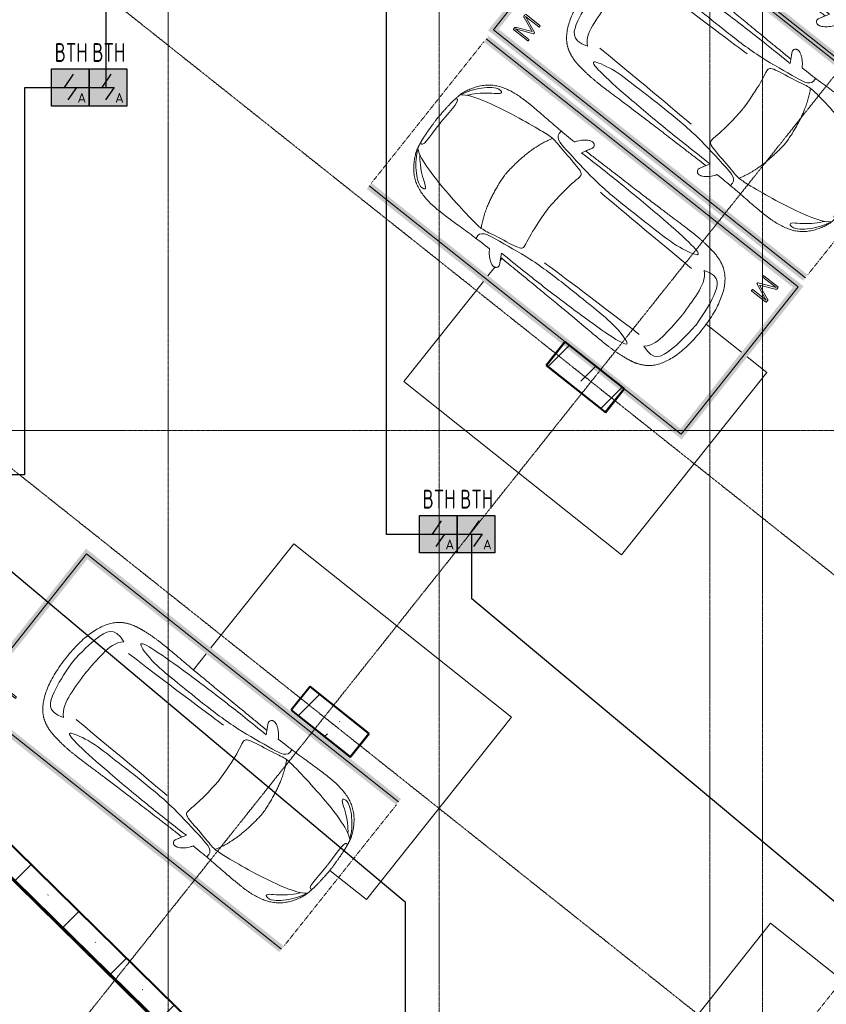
# Model space of a CAD drawing. Header units: millimetres. Extents: x -135639 to 224623, y -383017 to -59102.
# Tile 87 of 256: x 68618 to 79342, y -369349 to -356255. Entities that reach past the tile are written whole.
import ezdxf
from ezdxf.enums import TextEntityAlignment as Align

# ---------------------------------------------------------------- set-up
doc = ezdxf.new("R2010")
doc.units = ezdxf.units.MM
for name, pattern in [('ADSK_Линия сетки', [25, 20, -2.5, 0, -2.5]), ('CONTINOUS', [0]), ('Линия сетки', [25, 20, -2.5, 0, -2.5]), ('Невидимые', [5, 3, -2]), ('Штрих_3_3_', [6, 3, -3])]:
    doc.linetypes.add(name, pattern=pattern)
for name, color, linetype, lineweight in [('A-000-M_MASS', 7, 'Continuous', 18), ('A-200-M_WALL', 7, 'Continuous', 18), ('A-200-M_WALL_EXT', 7, 'Continuous', 18), ('A-200-M_WALL_INT', 7, 'Continuous', 18), ('A-200-M_WALL_PAT', 7, 'Continuous', 40), ('C-953-M_PARKING', 7, 'Continuous', 18), ('C-953-MH_PARKING', 7, 'Невидимые', 18), ('S-160-M_FOUND', 7, 'Continuous', 18), ('S-280-M_COLUMN', 7, 'Continuous', 18), ('Z-030-M_GRID', 7, 'Continuous', 9), ('ПС', 7, 'Continuous', 40), ('СС-011-ПОЖ-СИГНАЛИЗАЦИЯ', 1, 'Continuous', 30)]:
    doc.layers.add(name, color=color, linetype=linetype, lineweight=lineweight)
doc.styles.add('1111', font='isocpeur.ttf')

# ---------------------------------------------------------------- blocks, each defined once
blk = doc.blocks.new('A_PAR_Parking - M-V16-B2_-11_400_')
at = {"layer": 'C-953-M_PARKING', "true_color": 0xf7f9fb}
blk.add_hatch(color=7, dxfattribs=at).paths.add_polyline_path([(1300, 2648), (-1300, 2648), (-1300, -2650), (-1200, -2650), (-1200, 2600), (1200, 2600), (1200, -2650), (1300, -2650), (1300, 2640)])
at = {"layer": 'A-000-M_MASS', "color": 253, "true_color": 0xaaaaaa}
for p, q in [((-853, -717), (-993, -639)), ((-906, -687), (-993, -639)), ((853, -717), (993, -639)), ((993, -639), (906, -687))]:
    blk.add_line(p, q, dxfattribs=at)
for centre, start, end in [((-1010, -678), 66.0695, 136.5816), ((1010, -678), 43.4184, 113.9305)]:
    blk.add_arc(centre, 42.2, start, end, dxfattribs=at)
for points, knots in [([(0, 2004), (-45, 2004), (-132, 2001), (-252, 1991), (-362, 1974), (-495, 1942), (-607, 1900), (-686, 1853), (-726, 1824), (-753, 1802), (-774, 1782), (-789, 1766), (-799, 1753), (-809, 1740), (-819, 1727), (-828, 1714), (-836, 1701), (-844, 1688), (-851, 1674), (-858, 1661), (-864, 1647), (-870, 1634), (-876, 1620), (-881, 1606), (-885, 1592), (-890, 1578), (-894, 1565), (-897, 1551), (-901, 1537), (-904, 1524), (-907, 1510), (-909, 1497), (-912, 1483), (-914, 1470), (-916, 1457), (-918, 1444), (-919, 1432), (-921, 1419), (-923, 1403), (-925, 1383), (-928, 1361), (-930, 1339), (-932, 1318), (-934, 1290), (-936, 1257), (-938, 1218), (-939, 1179), (-940, 1139), (-940, 1097), (-940, 1053), (-939, 1007), (-938, 956), (-936, 902), (-934, 844), (-932, 780), (-930, 688), (-926, 559), (-923, 376), (-919, 163), (-915, -82), (-911, -315), (-908, -521), (-907, -631), (-906, -687)], [0, 0, 0, 0, 0.02381, 0.047619, 0.071429, 0.095238, 0.142857, 0.166667, 0.178571, 0.190476, 0.202381, 0.208333, 0.214286, 0.220238, 0.22619, 0.232143, 0.238095, 0.244048, 0.25, 0.255952, 0.261905, 0.267857, 0.27381, 0.279762, 0.285714, 0.291667, 0.297619, 0.303571, 0.309524, 0.315476, 0.321429, 0.327381, 0.333333, 0.339286, 0.345238, 0.35119, 0.357143, 0.363095, 0.369048, 0.380952, 0.392857, 0.404762, 0.416667, 0.428571, 0.452381, 0.47619, 0.5, 0.52381, 0.547619, 0.571429, 0.595238, 0.619048, 0.642857, 0.666667, 0.690476, 0.714286, 0.761905, 0.809524, 0.857143, 0.904762, 0.952381, 0.97619, 1, 1, 1, 1]), ([(906, -687), (907, -631), (908, -521), (911, -367), (913, -222), (916, -41), (919, 163), (923, 376), (926, 559), (930, 688), (932, 780), (935, 865), (938, 958), (939, 1039), (940, 1097), (940, 1139), (939, 1179), (938, 1218), (937, 1250), (935, 1277), (933, 1304), (930, 1332), (928, 1361), (925, 1383), (923, 1403), (921, 1419), (919, 1432), (918, 1444), (916, 1457), (914, 1470), (912, 1483), (909, 1497), (907, 1510), (904, 1524), (901, 1537), (897, 1551), (894, 1565), (890, 1578), (885, 1592), (881, 1606), (876, 1620), (870, 1634), (864, 1647), (858, 1661), (851, 1674), (844, 1688), (836, 1701), (828, 1714), (819, 1727), (809, 1740), (799, 1753), (789, 1766), (774, 1782), (753, 1802), (726, 1824), (686, 1853), (630, 1886), (551, 1921), (462, 1950), (362, 1974), (252, 1991), (132, 2001), (45, 2004), (0, 2004)], [0, 0, 0, 0, 0.02381, 0.047619, 0.071429, 0.095238, 0.142857, 0.190476, 0.238095, 0.285714, 0.309524, 0.333333, 0.380952, 0.428571, 0.452381, 0.47619, 0.5, 0.52381, 0.547619, 0.559524, 0.571429, 0.595238, 0.607143, 0.619048, 0.630952, 0.636905, 0.642857, 0.64881, 0.654762, 0.660714, 0.666667, 0.672619, 0.678571, 0.684524, 0.690476, 0.696429, 0.702381, 0.708333, 0.714286, 0.720238, 0.72619, 0.732143, 0.738095, 0.744048, 0.75, 0.755952, 0.761905, 0.767857, 0.77381, 0.779762, 0.785714, 0.791667, 0.797619, 0.809524, 0.821429, 0.833333, 0.857143, 0.880952, 0.904762, 0.928571, 0.952381, 0.97619, 1, 1, 1, 1]), ([(-643, 1535), (-732, 1765), (-468, 1855), (-203, 1891), (-2, 1902)], [0, 0, 0, 0, 0.867049, 1.684227, 1.684227, 1.684227, 1.684227]), ([(643, 1535), (732, 1765), (468, 1855), (203, 1891), (2, 1902)], [0, 0, 0, 0, 0.867049, 1.684227, 1.684227, 1.684227, 1.684227]), ([(-643, 1535), (-570, 1622), (-349, 1664), (-124, 1672), (-2, 1676)], [0, 0, 0, 0, 0.616728, 1.242165, 1.242165, 1.242165, 1.242165]), ([(643, 1535), (570, 1622), (349, 1664), (124, 1672), (2, 1676)], [0, 0, 0, 0, 0.616728, 1.242165, 1.242165, 1.242165, 1.242165]), ([(-908, -1106), (-792, -1130), (-753, -859), (-663, -332), (-655, 196), (-661, 684), (-663, 1068), (-764, 1443), (-817, 1157), (-842, 605), (-857, 17), (-857, -454), (-853, -717)], [0, 0, 0, 0, 1.013953, 2.476159, 4.172855, 5.704608, 7.082231, 8.244161, 9.589947, 11.154659, 12.917121, 14.362976, 14.362976, 14.362976, 14.362976]), ([(908, -1106), (792, -1130), (753, -859), (663, -332), (655, 196), (661, 684), (663, 1068), (764, 1443), (817, 1157), (842, 605), (857, 17), (857, -454), (853, -717)], [0, 0, 0, 0, 1.013953, 2.476159, 4.172855, 5.704608, 7.082231, 8.244161, 9.589947, 11.154659, 12.917121, 14.362976, 14.362976, 14.362976, 14.362976]), ([(-1041, -649), (-1045, -652), (-1050, -658), (-1054, -666), (-1056, -673), (-1058, -680), (-1059, -690), (-1057, -703), (-1053, -719), (-1043, -742), (-1026, -771), (-1000, -803), (-971, -832), (-944, -853), (-923, -867), (-913, -873), (-908, -876)], [0, 0, 0, 0, 0.066667, 0.1, 0.133333, 0.166667, 0.2, 0.266667, 0.333333, 0.4, 0.533333, 0.65, 0.766667, 0.883333, 0.941667, 1, 1, 1, 1]), ([(-459, -2446), (-508, -2398), (-601, -2147), (-696, -1684), (-744, -1354), (-774, -1106), (-734, -996), (-660, -552), (-618, -522), (-447, -565), (-234, -590), (-2, -602)], [0, 0, 0, 0, 0.884172, 2.058368, 3.212407, 3.977765, 4.871213, 5.547774, 6.288901, 6.772879, 7.454401, 7.454401, 7.454401, 7.454401]), ([(459, -2446), (508, -2398), (601, -2147), (696, -1684), (744, -1354), (774, -1106), (734, -996), (660, -552), (618, -522), (447, -565), (234, -590), (2, -602)], [0, 0, 0, 0, 0.884172, 2.058368, 3.212407, 3.977765, 4.871213, 5.547774, 6.288901, 6.772879, 7.454401, 7.454401, 7.454401, 7.454401]), ([(908, -876), (914, -873), (926, -866), (944, -853), (962, -839), (985, -818), (1011, -790), (1036, -756), (1052, -723), (1058, -702), (1058, -688), (1058, -682), (1057, -675), (1055, -669), (1053, -664), (1049, -657), (1044, -652), (1041, -649)], [0, 0, 0, 0, 0.066667, 0.133333, 0.2, 0.266667, 0.4, 0.533333, 0.65, 0.766667, 0.795833, 0.825, 0.854167, 0.883333, 0.9125, 0.941667, 1, 1, 1, 1]), ([(-908, -876), (-908, -970), (-911, -1145), (-919, -1337), (-925, -1476), (-928, -1559), (-929, -1622), (-930, -1660), (-930, -1690), (-930, -1713), (-929, -1734), (-929, -1756), (-928, -1777), (-927, -1805), (-925, -1840), (-921, -1880), (-916, -1919), (-910, -1957), (-902, -1994), (-893, -2030), (-882, -2065), (-870, -2099), (-856, -2133), (-840, -2165), (-821, -2196), (-801, -2225), (-772, -2263), (-729, -2308), (-668, -2356), (-604, -2396), (-554, -2423), (-519, -2438), (-496, -2446), (-474, -2453), (-452, -2458), (-432, -2462), (-414, -2466), (-402, -2468), (-391, -2470), (-383, -2471), (-376, -2473), (-370, -2474), (-365, -2475), (-360, -2475), (-354, -2476), (-349, -2477), (-343, -2478), (-337, -2479), (-328, -2480), (-318, -2481), (-305, -2483), (-293, -2484), (-280, -2486), (-266, -2487), (-251, -2488), (-235, -2489), (-218, -2491), (-199, -2492), (-179, -2493), (-158, -2495), (-135, -2496), (-111, -2497), (-86, -2498), (-50, -2499), (-20, -2500), (1, -2501)], [0, 0, 0, 0, 0.081633, 0.163265, 0.204082, 0.244898, 0.265306, 0.285714, 0.295918, 0.306122, 0.316327, 0.326531, 0.336735, 0.346939, 0.367347, 0.387755, 0.408163, 0.428571, 0.44898, 0.469388, 0.489796, 0.510204, 0.530612, 0.55102, 0.571429, 0.591837, 0.612245, 0.653061, 0.693878, 0.734694, 0.77551, 0.795918, 0.816327, 0.836735, 0.857143, 0.877551, 0.887755, 0.897959, 0.903061, 0.908163, 0.913265, 0.915816, 0.918367, 0.920918, 0.923469, 0.92602, 0.928571, 0.931122, 0.933673, 0.938776, 0.942602, 0.946429, 0.950255, 0.954082, 0.957908, 0.961735, 0.965561, 0.969388, 0.973214, 0.977041, 0.980867, 0.984694, 0.98852, 0.992347, 1, 1, 1, 1]), ([(1, -2501), (15, -2501), (42, -2500), (79, -2498), (108, -2497), (129, -2496), (145, -2495), (160, -2494), (174, -2494), (188, -2493), (205, -2492), (221, -2490), (237, -2489), (247, -2488), (258, -2488), (268, -2487), (277, -2486), (289, -2485), (303, -2483), (316, -2482), (325, -2480), (332, -2479), (338, -2479), (345, -2478), (350, -2477), (358, -2476), (365, -2474), (371, -2473), (377, -2472), (385, -2471), (393, -2469), (403, -2467), (416, -2465), (429, -2463), (442, -2460), (454, -2458), (465, -2455), (476, -2452), (487, -2449), (501, -2445), (521, -2437), (547, -2426), (575, -2412), (606, -2395), (637, -2376), (679, -2347), (730, -2307), (781, -2254), (824, -2196), (858, -2133), (884, -2065), (911, -1970), (929, -1835), (932, -1681), (928, -1539), (922, -1387), (912, -1177), (908, -982), (908, -876)], [0, 0, 0, 0, 0.005102, 0.010204, 0.015306, 0.017857, 0.020408, 0.022959, 0.02551, 0.028061, 0.030612, 0.035714, 0.038265, 0.040816, 0.043367, 0.045918, 0.048469, 0.05102, 0.056122, 0.061224, 0.063776, 0.066327, 0.068878, 0.071429, 0.07398, 0.076531, 0.081633, 0.084184, 0.086735, 0.091837, 0.096939, 0.102041, 0.112245, 0.122449, 0.132653, 0.142857, 0.153061, 0.163265, 0.173469, 0.183673, 0.204082, 0.22449, 0.244898, 0.265306, 0.285714, 0.306122, 0.346939, 0.387755, 0.428571, 0.469388, 0.510204, 0.55102, 0.632653, 0.72449, 0.770408, 0.816327, 0.908163, 1, 1, 1, 1]), ([(-480, -2441), (-586, -2392), (-719, -2283), (-847, -2128), (-828, -2057)], [0, 0, 0, 0, 0.53668, 1.024735, 1.024735, 1.024735, 1.024735]), ([(-828, -2057), (-803, -2016), (-728, -2173), (-566, -2339), (-505, -2381)], [0, 0, 0, 0, 0.497572, 1.022643, 1.022643, 1.022643, 1.022643]), ([(480, -2441), (586, -2392), (719, -2283), (847, -2128), (828, -2057)], [0, 0, 0, 0, 0.53668, 1.024735, 1.024735, 1.024735, 1.024735]), ([(828, -2057), (803, -2016), (728, -2173), (566, -2339), (505, -2381)], [0, 0, 0, 0, 0.497572, 1.022643, 1.022643, 1.022643, 1.022643])]:
    blk.add_open_spline(points, degree=3, knots=knots, dxfattribs=at)
for points, degree in [([(-599, -190), (-592, -24), (-575, 588), (-560, 1389)], 3), ([(599, -190), (592, -24), (575, 588), (560, 1389)], 3), ([(-2, -1330), (-478, -1299), (-762, -1135)], 2), ([(2, -1330), (478, -1299), (762, -1135)], 2), ([(-376, -2470), (-425, -2412), (-257, -2425), (-2, -2432)], 3), ([(376, -2470), (425, -2412), (257, -2425), (2, -2432)], 3)]:
    blk.add_open_spline(points, degree=degree, dxfattribs=at)
at = {"layer": 'C-953-M_PARKING', "color": 253, "true_color": 0xaaaaaa}
for p, q in [((1250, 2650), (-1250, 2650)), ((-1250, 2650), (-1250, -2650)), ((1250, -2650), (1250, 2650)), ((826, 2443), (822, 2434)), ((822, 2434), (822, 2200)), ((833, 2446), (826, 2443)), ((846, 2446), (833, 2446)), ((855, 2445), (846, 2446)), ((846, 2200), (846, 2425)), ((846, 2425), (938, 2199)), ((861, 2442), (855, 2445)), ((866, 2437), (861, 2442)), ((869, 2430), (866, 2437)), ((950, 2232), (869, 2430)), ((1037, 2429), (950, 2232)), ((960, 2199), (1059, 2425)), ((1041, 2437), (1037, 2429)), ((1046, 2442), (1041, 2437)), ((1051, 2445), (1046, 2442)), ((1058, 2446), (1051, 2445)), ((1072, 2446), (1058, 2446)), ((1059, 2425), (1059, 2200)), ((1075, 2445), (1072, 2446)), ((1072, 2446), (1075, 2445)), ((1079, 2443), (1075, 2445)), ((1075, 2445), (1079, 2443)), ((1082, 2440), (1079, 2443)), ((1079, 2443), (1082, 2440)), ((1083, 2434), (1082, 2440)), ((1083, 2200), (1083, 2434)), ((822, 2200), (823, 2198)), ((823, 2198), (822, 2200)), ((823, 2198), (825, 2196)), ((825, 2196), (823, 2198)), ((825, 2196), (828, 2195)), ((828, 2195), (825, 2196)), ((828, 2195), (834, 2195)), ((834, 2195), (840, 2195)), ((840, 2195), (844, 2196)), ((844, 2196), (840, 2195)), ((844, 2196), (846, 2198)), ((846, 2198), (844, 2196)), ((846, 2198), (846, 2200)), ((846, 2200), (846, 2198)), ((938, 2199), (939, 2197)), ((939, 2197), (938, 2199)), ((939, 2197), (941, 2196)), ((941, 2196), (939, 2197)), ((941, 2196), (944, 2195)), ((944, 2195), (941, 2196)), ((944, 2195), (949, 2195)), ((949, 2195), (944, 2195)), ((949, 2195), (953, 2195)), ((953, 2195), (949, 2195)), ((953, 2195), (956, 2196)), ((956, 2196), (953, 2195)), ((956, 2196), (958, 2197)), ((958, 2197), (956, 2196)), ((958, 2197), (960, 2199)), ((960, 2199), (958, 2197)), ((1059, 2200), (1059, 2198)), ((1059, 2198), (1059, 2200)), ((1059, 2198), (1061, 2196)), ((1061, 2196), (1059, 2198)), ((1061, 2196), (1065, 2195)), ((1065, 2195), (1061, 2196)), ((1065, 2195), (1070, 2195)), ((1070, 2195), (1076, 2195)), ((1076, 2195), (1080, 2196)), ((1080, 2196), (1076, 2195)), ((1080, 2196), (1082, 2198)), ((1082, 2198), (1080, 2196)), ((1082, 2198), (1083, 2200)), ((1083, 2200), (1082, 2198))]:
    blk.add_line(p, q, dxfattribs=at)
at = {"layer": 'C-953-MH_PARKING', "color": 253, "linetype": 'Штрих_3_3_', "true_color": 0xaaaaaa}
blk.add_line((-1200, -2650), (1200, -2650), dxfattribs=at)
blk = doc.blocks.new('A_PAR_Parking - M-V20-B2_-11_400_')
at = {"layer": 'C-953-M_PARKING', "true_color": 0xf7f9fb}
blk.add_hatch(color=7, dxfattribs=at).paths.add_polyline_path([(1300, 2650), (1200, 2650), (1200, -2600), (-1200, -2600), (-1200, 2650), (-1300, 2650), (-1300, -2700), (1300, -2700), (1300, 2140)])
at = {"layer": 'A-000-M_MASS', "color": 253, "true_color": 0xaaaaaa}
for p, q in [((-853, 717), (-993, 639)), ((-906, 687), (-993, 639)), ((853, 717), (993, 639)), ((993, 639), (906, 687))]:
    blk.add_line(p, q, dxfattribs=at)
for centre, start, end in [((-1010, 678), 223.4184, 293.9305), ((1010, 678), 246.0695, 316.5816)]:
    blk.add_arc(centre, 42.2, start, end, dxfattribs=at)
for points, knots in [([(-908, 876), (-908, 976), (-911, 1161), (-920, 1362), (-926, 1508), (-930, 1645), (-930, 1769), (-922, 1880), (-911, 1957), (-894, 2031), (-871, 2100), (-841, 2165), (-809, 2216), (-779, 2254), (-754, 2281), (-727, 2307), (-698, 2332), (-667, 2355), (-636, 2376), (-604, 2395), (-574, 2412), (-545, 2426), (-519, 2438), (-500, 2445), (-485, 2450), (-474, 2453), (-463, 2456), (-452, 2458), (-440, 2461), (-428, 2463), (-414, 2466), (-402, 2468), (-391, 2470), (-383, 2471), (-376, 2473), (-370, 2474), (-363, 2475), (-356, 2476), (-349, 2477), (-343, 2478), (-337, 2479), (-330, 2480), (-324, 2481), (-317, 2481), (-309, 2482), (-301, 2483), (-293, 2484), (-285, 2485), (-276, 2486), (-263, 2487), (-249, 2488), (-235, 2489), (-223, 2490), (-211, 2491), (-199, 2492), (-186, 2493), (-168, 2494), (-148, 2495), (-127, 2496), (-106, 2497), (-77, 2498), (-40, 2500), (-13, 2501), (1, 2501)], [-1, -1, -1, -1, -0.913265, -0.826531, -0.783163, -0.739796, -0.653061, -0.612245, -0.571429, -0.530612, -0.489796, -0.44898, -0.408163, -0.387755, -0.367347, -0.346939, -0.326531, -0.306122, -0.285714, -0.265306, -0.244898, -0.22449, -0.204082, -0.183673, -0.173469, -0.163265, -0.153061, -0.142857, -0.132653, -0.122449, -0.112245, -0.102041, -0.096939, -0.091837, -0.086735, -0.084184, -0.081633, -0.076531, -0.07398, -0.071429, -0.068878, -0.066327, -0.063776, -0.061224, -0.058673, -0.056122, -0.053571, -0.05102, -0.048469, -0.045918, -0.040816, -0.038265, -0.035714, -0.033163, -0.030612, -0.028061, -0.02551, -0.020408, -0.017857, -0.015306, -0.010204, -0.005102, 0, 0, 0, 0]), ([(1, 2501), (22, 2500), (51, 2499), (88, 2498), (113, 2497), (137, 2496), (160, 2494), (181, 2493), (201, 2492), (219, 2491), (237, 2489), (253, 2488), (268, 2487), (282, 2485), (295, 2484), (307, 2483), (320, 2481), (330, 2480), (338, 2479), (345, 2478), (350, 2477), (356, 2476), (361, 2475), (366, 2474), (371, 2473), (377, 2472), (385, 2471), (393, 2469), (403, 2467), (416, 2465), (434, 2462), (454, 2458), (476, 2453), (498, 2446), (521, 2437), (555, 2422), (605, 2396), (669, 2355), (730, 2307), (773, 2263), (802, 2225), (823, 2195), (841, 2164), (857, 2132), (871, 2099), (887, 2053), (904, 1994), (915, 1931), (922, 1879), (926, 1839), (928, 1798), (930, 1756), (930, 1720), (931, 1690), (931, 1667), (930, 1645), (930, 1621), (929, 1598), (929, 1566), (927, 1526), (925, 1459), (919, 1336), (911, 1145), (908, 970), (908, 876)], [-1, -1, -1, -1, -0.992347, -0.98852, -0.984694, -0.980867, -0.977041, -0.973214, -0.969388, -0.965561, -0.961735, -0.957908, -0.954082, -0.950255, -0.946429, -0.942602, -0.938776, -0.933673, -0.931122, -0.928571, -0.92602, -0.923469, -0.920918, -0.918367, -0.915816, -0.913265, -0.908163, -0.903061, -0.897959, -0.887755, -0.877551, -0.857143, -0.836735, -0.816327, -0.795918, -0.77551, -0.734694, -0.693878, -0.653061, -0.612245, -0.591837, -0.571429, -0.55102, -0.530612, -0.510204, -0.489796, -0.44898, -0.408163, -0.387755, -0.367347, -0.346939, -0.326531, -0.306122, -0.295918, -0.285714, -0.27551, -0.265306, -0.255102, -0.244898, -0.22449, -0.204082, -0.163265, -0.081633, 0, 0, 0, 0]), ([(-480, 2441), (-586, 2392), (-719, 2283), (-847, 2128), (-828, 2057)], [0, 0, 0, 0, 0.53668, 1.024735, 1.024735, 1.024735, 1.024735]), ([(-828, 2057), (-803, 2016), (-728, 2173), (-566, 2339), (-505, 2381)], [0, 0, 0, 0, 0.497572, 1.022643, 1.022643, 1.022643, 1.022643]), ([(-459, 2446), (-508, 2398), (-601, 2147), (-696, 1684), (-744, 1354), (-774, 1106), (-734, 996), (-660, 552), (-618, 522), (-447, 565), (-234, 590), (-2, 602)], [0, 0, 0, 0, 0.884172, 2.058368, 3.212407, 3.977765, 4.871213, 5.547774, 6.288901, 6.772879, 7.454401, 7.454401, 7.454401, 7.454401]), ([(459, 2446), (508, 2398), (601, 2147), (696, 1684), (744, 1354), (774, 1106), (734, 996), (660, 552), (618, 522), (447, 565), (234, 590), (2, 602)], [0, 0, 0, 0, 0.884172, 2.058368, 3.212407, 3.977765, 4.871213, 5.547774, 6.288901, 6.772879, 7.454401, 7.454401, 7.454401, 7.454401]), ([(480, 2441), (586, 2392), (719, 2283), (847, 2128), (828, 2057)], [0, 0, 0, 0, 0.53668, 1.024735, 1.024735, 1.024735, 1.024735]), ([(828, 2057), (803, 2016), (728, 2173), (566, 2339), (505, 2381)], [0, 0, 0, 0, 0.497572, 1.022643, 1.022643, 1.022643, 1.022643]), ([(-908, 1106), (-792, 1130), (-753, 859), (-663, 332), (-655, -196), (-661, -684), (-663, -1068), (-764, -1443), (-817, -1157), (-842, -605), (-857, -17), (-857, 454), (-853, 717)], [0, 0, 0, 0, 1.013953, 2.476159, 4.172855, 5.704608, 7.082231, 8.244161, 9.589947, 11.154659, 12.917121, 14.362976, 14.362976, 14.362976, 14.362976]), ([(908, 1106), (792, 1130), (753, 859), (663, 332), (655, -196), (661, -684), (663, -1068), (764, -1443), (817, -1157), (842, -605), (857, -17), (857, 454), (853, 717)], [0, 0, 0, 0, 1.013953, 2.476159, 4.172855, 5.704608, 7.082231, 8.244161, 9.589947, 11.154659, 12.917121, 14.362976, 14.362976, 14.362976, 14.362976]), ([(-1041, 649), (-1044, 652), (-1049, 657), (-1053, 664), (-1055, 669), (-1057, 675), (-1058, 682), (-1058, 688), (-1058, 702), (-1052, 723), (-1036, 756), (-1011, 790), (-985, 818), (-962, 839), (-944, 853), (-926, 866), (-914, 873), (-908, 876)], [-1, -1, -1, -1, -0.941667, -0.9125, -0.883333, -0.854167, -0.825, -0.795833, -0.766667, -0.65, -0.533333, -0.4, -0.266667, -0.2, -0.133333, -0.066667, 0, 0, 0, 0]), ([(908, 876), (913, 873), (923, 867), (944, 853), (971, 832), (1000, 803), (1026, 771), (1043, 742), (1053, 719), (1057, 703), (1059, 690), (1058, 680), (1056, 673), (1054, 666), (1050, 658), (1045, 652), (1041, 649)], [-1, -1, -1, -1, -0.941667, -0.883333, -0.766667, -0.65, -0.533333, -0.4, -0.333333, -0.266667, -0.2, -0.166667, -0.133333, -0.1, -0.066667, 0, 0, 0, 0]), ([(0, -2004), (-45, -2004), (-132, -2001), (-252, -1991), (-362, -1974), (-462, -1950), (-551, -1921), (-630, -1886), (-686, -1853), (-726, -1824), (-753, -1802), (-774, -1782), (-789, -1766), (-799, -1753), (-809, -1740), (-819, -1727), (-828, -1714), (-836, -1701), (-844, -1688), (-851, -1674), (-858, -1661), (-864, -1647), (-870, -1634), (-876, -1620), (-881, -1606), (-885, -1592), (-890, -1578), (-894, -1565), (-897, -1551), (-901, -1537), (-904, -1524), (-907, -1510), (-909, -1497), (-912, -1483), (-914, -1470), (-916, -1457), (-918, -1444), (-919, -1432), (-921, -1419), (-923, -1403), (-925, -1383), (-928, -1361), (-930, -1339), (-932, -1318), (-934, -1290), (-936, -1257), (-938, -1218), (-939, -1179), (-940, -1139), (-940, -1097), (-939, -1039), (-938, -958), (-934, -846), (-931, -714), (-926, -559), (-923, -376), (-919, -163), (-915, 82), (-911, 315), (-908, 521), (-907, 631), (-906, 687)], [-1, -1, -1, -1, -0.97619, -0.952381, -0.928571, -0.904762, -0.880952, -0.857143, -0.833333, -0.821429, -0.809524, -0.797619, -0.791667, -0.785714, -0.779762, -0.77381, -0.767857, -0.761905, -0.755952, -0.75, -0.744048, -0.738095, -0.732143, -0.72619, -0.720238, -0.714286, -0.708333, -0.702381, -0.696429, -0.690476, -0.684524, -0.678571, -0.672619, -0.666667, -0.660714, -0.654762, -0.64881, -0.642857, -0.636905, -0.630952, -0.619048, -0.607143, -0.595238, -0.583333, -0.571429, -0.547619, -0.52381, -0.5, -0.47619, -0.452381, -0.428571, -0.380952, -0.333333, -0.285714, -0.238095, -0.190476, -0.142857, -0.095238, -0.047619, -0.02381, 0, 0, 0, 0]), ([(906, 687), (907, 631), (908, 521), (911, 367), (913, 222), (916, 41), (919, -163), (923, -376), (926, -559), (930, -688), (932, -780), (934, -844), (936, -902), (938, -956), (939, -1007), (940, -1053), (940, -1097), (940, -1139), (939, -1179), (938, -1218), (936, -1257), (934, -1290), (932, -1318), (930, -1339), (928, -1361), (925, -1383), (923, -1403), (921, -1419), (919, -1432), (918, -1444), (916, -1457), (914, -1470), (912, -1483), (909, -1497), (907, -1510), (904, -1524), (901, -1537), (897, -1551), (894, -1565), (890, -1578), (885, -1592), (881, -1606), (876, -1620), (870, -1634), (864, -1647), (858, -1661), (851, -1674), (844, -1688), (836, -1701), (828, -1714), (819, -1727), (809, -1740), (799, -1753), (789, -1766), (774, -1782), (753, -1802), (726, -1824), (686, -1853), (607, -1900), (495, -1942), (362, -1974), (252, -1991), (132, -2001), (45, -2004), (0, -2004)], [-1, -1, -1, -1, -0.97619, -0.952381, -0.928571, -0.904762, -0.857143, -0.809524, -0.761905, -0.714286, -0.690476, -0.666667, -0.642857, -0.619048, -0.595238, -0.571429, -0.547619, -0.52381, -0.5, -0.47619, -0.452381, -0.428571, -0.416667, -0.404762, -0.392857, -0.380952, -0.369048, -0.363095, -0.357143, -0.35119, -0.345238, -0.339286, -0.333333, -0.327381, -0.321429, -0.315476, -0.309524, -0.303571, -0.297619, -0.291667, -0.285714, -0.279762, -0.27381, -0.267857, -0.261905, -0.255952, -0.25, -0.244048, -0.238095, -0.232143, -0.22619, -0.220238, -0.214286, -0.208333, -0.202381, -0.190476, -0.178571, -0.166667, -0.142857, -0.095238, -0.071429, -0.047619, -0.02381, 0, 0, 0, 0]), ([(-643, -1535), (-732, -1765), (-468, -1855), (-203, -1891), (-2, -1902)], [0, 0, 0, 0, 0.867049, 1.684227, 1.684227, 1.684227, 1.684227]), ([(-643, -1535), (-570, -1622), (-349, -1664), (-124, -1672), (-2, -1676)], [0, 0, 0, 0, 0.616728, 1.242165, 1.242165, 1.242165, 1.242165]), ([(643, -1535), (732, -1765), (468, -1855), (203, -1891), (2, -1902)], [0, 0, 0, 0, 0.867049, 1.684227, 1.684227, 1.684227, 1.684227]), ([(643, -1535), (570, -1622), (349, -1664), (124, -1672), (2, -1676)], [0, 0, 0, 0, 0.616728, 1.242165, 1.242165, 1.242165, 1.242165])]:
    blk.add_open_spline(points, degree=3, knots=knots, dxfattribs=at)
for points, degree in [([(-376, 2470), (-425, 2412), (-257, 2425), (-2, 2432)], 3), ([(376, 2470), (425, 2412), (257, 2425), (2, 2432)], 3), ([(-2, 1330), (-478, 1299), (-762, 1135)], 2), ([(2, 1330), (478, 1299), (762, 1135)], 2), ([(-599, 190), (-592, 24), (-575, -588), (-560, -1389)], 3), ([(599, 190), (592, 24), (575, -588), (560, -1389)], 3)]:
    blk.add_open_spline(points, degree=degree, dxfattribs=at)
at = {"layer": 'C-953-M_PARKING', "color": 253, "true_color": 0xaaaaaa}
for p, q in [((-1250, -2650), (-1250, 2650)), ((1250, 2650), (1250, -2650)), ((823, -2198), (822, -2200)), ((822, -2200), (823, -2198)), ((822, -2200), (822, -2434)), ((825, -2196), (823, -2198)), ((823, -2198), (825, -2196)), ((828, -2195), (825, -2196)), ((825, -2196), (828, -2195)), ((834, -2195), (828, -2195)), ((840, -2195), (834, -2195)), ((844, -2196), (840, -2195)), ((840, -2195), (844, -2196)), ((846, -2198), (844, -2196)), ((844, -2196), (846, -2198)), ((846, -2200), (846, -2198)), ((846, -2198), (846, -2200)), ((938, -2199), (846, -2425)), ((846, -2425), (846, -2200)), ((939, -2197), (938, -2199)), ((938, -2199), (939, -2197)), ((941, -2196), (939, -2197)), ((939, -2197), (941, -2196)), ((944, -2195), (941, -2196)), ((941, -2196), (944, -2195)), ((949, -2195), (944, -2195)), ((944, -2195), (949, -2195)), ((953, -2195), (949, -2195)), ((949, -2195), (953, -2195)), ((956, -2196), (953, -2195)), ((953, -2195), (956, -2196)), ((958, -2197), (956, -2196)), ((956, -2196), (958, -2197)), ((960, -2199), (958, -2197)), ((958, -2197), (960, -2199)), ((1059, -2425), (960, -2199)), ((1061, -2196), (1059, -2198)), ((1059, -2198), (1061, -2196)), ((1059, -2198), (1059, -2200)), ((1059, -2200), (1059, -2198)), ((1059, -2200), (1059, -2425)), ((1065, -2195), (1061, -2196)), ((1061, -2196), (1065, -2195)), ((1070, -2195), (1065, -2195)), ((1076, -2195), (1070, -2195)), ((1080, -2196), (1076, -2195)), ((1076, -2195), (1080, -2196)), ((1082, -2198), (1080, -2196)), ((1080, -2196), (1082, -2198)), ((1083, -2200), (1082, -2198)), ((1082, -2198), (1083, -2200)), ((1083, -2434), (1083, -2200)), ((869, -2430), (950, -2232)), ((950, -2232), (1037, -2429)), ((822, -2434), (826, -2443)), ((826, -2443), (833, -2446)), ((833, -2446), (846, -2446)), ((846, -2446), (855, -2445)), ((855, -2445), (861, -2442)), ((861, -2442), (866, -2437)), ((866, -2437), (869, -2430)), ((1037, -2429), (1041, -2437)), ((1041, -2437), (1046, -2442)), ((1046, -2442), (1051, -2445)), ((1051, -2445), (1058, -2446)), ((1058, -2446), (1072, -2446)), ((1072, -2446), (1075, -2445)), ((1075, -2445), (1072, -2446)), ((1075, -2445), (1079, -2443)), ((1079, -2443), (1075, -2445)), ((1079, -2443), (1082, -2440)), ((1082, -2440), (1079, -2443)), ((1082, -2440), (1083, -2434)), ((1250, -2650), (-1250, -2650))]:
    blk.add_line(p, q, dxfattribs=at)
at = {"layer": 'C-953-MH_PARKING', "color": 253, "linetype": 'Штрих_3_3_', "true_color": 0xaaaaaa}
blk.add_line((-1200, 2650), (1200, 2650), dxfattribs=at)
blk = doc.blocks.new('135_SLK_GD_AR_rvt-1-B2_-11_400_')
at = {"layer": 'A-200-M_WALL_INT', "color": 253, "lineweight": 40, "true_color": 0xaaaaaa}
for p, q in [((66751, 4610), (87869, -16129)), ((87870, -16127), (66752, 4611)), ((84425, 1180), (84174, 864)), ((84427, 1179), (84425, 1180)), ((85211, 555), (84427, 1179)), ((84174, 864), (84175, 863)), ((84175, 863), (84958, 240)), ((84960, 239), (85210, 554)), ((85210, 554), (85211, 555)), ((84958, 240), (84960, 239)), ((81034, -3405), (80782, -3721)), ((81035, -3406), (81034, -3405)), ((81819, -4030), (81035, -3406)), ((80782, -3721), (80784, -3723)), ((80784, -3723), (81566, -4345)), ((81568, -4346), (81818, -4032)), ((81818, -4032), (81819, -4030)), ((81566, -4345), (81568, -4346))]:
    blk.add_line(p, q, dxfattribs=at)
at = {"layer": 'C-953-M_PARKING', "color": 253, "lineweight": 18, "true_color": 0xaaaaaa}
for name, p, rotation in [('A_PAR_Parking - M-V20-B2_-11_400_', (87909, 6649), 231.4999999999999), ('A_PAR_Parking - M-V20-B2_-11_400_', (86324, 4657), 231.4999999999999), ('A_PAR_Parking - M-V20-B2_-11_400_', (84672, 2579), 51.50000000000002), ('A_PAR_Parking - M-V20-B2_-11_400_', (79360, -4271), 231.4999999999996), ('A_PAR_Parking - M-V16-B2_-11_400_', (90282, -8841), 231.4999999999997)]:
    blk.add_blockref(name, p, dxfattribs=dict(at, rotation=rotation))
blk = doc.blocks.new('Бетон-Прямоугольная-Колонна - CLM_Подземные этажи_В40-400х1000-V252-B2_-11_400_')
at = {"layer": 'S-280-M_COLUMN', "lineweight": 9, "true_color": 0xaaaaaa}
h = blk.add_hatch(dxfattribs=at)
h.set_pattern_fill('FP_129', color=253, style=0, pattern_type=2)
h.set_pattern_definition([(353.5, (-53277.75, 65839.3), (100.638, 883.285), []), (353.5, (-52886.4, 65347.3), (100.638, 883.285), [1111.25, -222.25, 6.706, -215.544])])
h.paths.add_polyline_path([(-200, -500), (200, -500), (200, 500), (-200, 500), (-200, -476)])
at = {"layer": 'S-280-M_COLUMN', "color": 253, "lineweight": 40, "true_color": 0xaaaaaa}
for p, q in [((200, 500), (-200, 500)), ((-200, 500), (-200, -500)), ((200, -500), (200, 500)), ((-200, -500), (200, -500))]:
    blk.add_line(p, q, dxfattribs=at)
blk = doc.blocks.new('Бетон-Прямоугольная-Колонна - CLM_Подземные этажи_В40-400х1000-V253-B2_-11_400_')
at = {"layer": 'S-280-M_COLUMN', "lineweight": 9, "true_color": 0xaaaaaa}
h = blk.add_hatch(dxfattribs=at)
h.set_pattern_fill('FP_130', color=253, style=0, pattern_type=2)
h.set_pattern_definition([(353.5, (-47577.75, 66039.3), (100.638, 883.285), []), (353.5, (-47186.4, 65547.3), (100.638, 883.285), [1111.25, -222.25, 6.706, -215.544])])
h.paths.add_polyline_path([(-200, -500), (200, -500), (200, 500), (-200, 500), (-200, 46)])
at = {"layer": 'S-280-M_COLUMN', "color": 253, "lineweight": 40, "true_color": 0xaaaaaa}
for p, q in [((200, 500), (-200, 500)), ((-200, 500), (-200, -500)), ((200, -500), (200, 500)), ((-200, -500), (200, -500))]:
    blk.add_line(p, q, dxfattribs=at)
blk = doc.blocks.new('135_SLK_GD_KR_rvt-1-B2_-11_400_')
at = {"layer": 'A-200-M_WALL_PAT', "lineweight": 9, "true_color": 0xaaaaaa}
h = blk.add_hatch(dxfattribs=at)
h.set_pattern_fill('FP_5', color=253, style=0, pattern_type=2)
h.set_pattern_definition([(45, (0, 0), (-628.618, 628.618), []), (45, (628.6, 0), (-628.618, 628.618), [1111.25, -222.25, 6.706, -215.544])])
h.paths.add_polyline_path([(87682, -16366), (87870, -16130), (62215, 9064), (62160, 9064), (62160, 9104), (62175, 9104), (57750, 13449), (57750, 13029), (87034, -15730)])
at = {"layer": 'A-200-M_WALL', "color": 253, "lineweight": 40, "true_color": 0xaaaaaa}
for p, q in [((57742, 13023), (87891, -16586)), ((57745, 13025), (87894, -16583)), ((57747, 13028), (87896, -16580))]:
    blk.add_line(p, q, dxfattribs=at)
at = {"layer": 'A-200-M_WALL_EXT', "color": 253, "lineweight": 40, "true_color": 0xaaaaaa}
for p, q in [((57735, 13015), (87885, -16594)), ((87897, -16578), (57749, 13030)), ((57750, 13029), (87682, -16366)), ((87870, -16130), (66751, 4610))]:
    blk.add_line(p, q, dxfattribs=at)
at = {"layer": 'S-160-M_FOUND', "color": 253, "true_color": 0xaaaaaa}
for p, q in [((83583, 2287), (83564, 2262)), ((83491, 2171), (83400, 2057)), ((83338, 1979), (82280, 648)), ((86769, 1039), (86300, 1412)), ((87105, 771), (86847, 977)), ((85175, -1655), (87105, 771)), ((82280, 648), (85175, -1655)), ((80818, -1511), (79717, -2894)), ((83713, -3814), (80818, -1511)), ((79655, -2973), (79485, -3186)), ((81784, -6240), (83713, -3814)), ((81296, -5853), (81784, -6240)), ((87157, -6553), (85227, -8979)), ((88233, -7410), (87157, -6553))]:
    blk.add_line(p, q, dxfattribs=at)
at = {"layer": 'S-280-M_COLUMN', "color": 253, "lineweight": 18, "true_color": 0xaaaaaa, "rotation": 51.49999999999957}
for name, p in [('Бетон-Прямоугольная-Колонна - CLM_Подземные этажи_В40-400х1000-V252-B2_-11_400_', (84693, 710)), ('Бетон-Прямоугольная-Колонна - CLM_Подземные этажи_В40-400х1000-V253-B2_-11_400_', (81301, -3876))]:
    blk.add_blockref(name, p, dxfattribs=at)
blk = doc.blocks.new('-2 этаж')
at = {"layer": 'Z-030-M_GRID', "color": 253, "linetype": 'Линия сетки', "true_color": 0xaaaaaa}
for p, q in [((338242.3, -369623.5), (338242.3, -216207.4)), ((341842.3, -369623.3), (341842.3, -216207.4)), ((345442.3, -369623.1), (345442.3, -216207.4)), ((346142.3, -367088.3), (346142.3, -216207.4)), ((415042.2, -349927.3), (255412.5, -349927.3))]:
    blk.add_line(p, q, dxfattribs=at)
at = {"layer": 'Z-030-M_GRID', "color": 254, "linetype": 'ADSK_Линия сетки', "true_color": 0xd4d4d4}
for p, q in [((354710.8, -335642.3), (334818, -360651)), ((335871, -342922.7), (356605.1, -359415.3)), ((332322.7, -347383.5), (353056.8, -363876.2))]:
    blk.add_line(p, q, dxfattribs=at)
at = {"lineweight": 5}
for name in ['135_SLK_GD_KR_rvt-1-B2_-11_400_', '135_SLK_GD_AR_rvt-1-B2_-11_400_']:
    blk.add_blockref(name, (259092.3, -349927.3), dxfattribs=at)
blk = doc.blocks.new('*U4706')
at = {"lineweight": 35, "true_color": 0xffffff}
h = blk.add_hatch(color=7, dxfattribs=at)
h.dxf.hatch_style = 1
h.paths.add_polyline_path([(0, 500), (0, 0), (500, 0), (500, 500)])
at = {"color": 1, "linetype": 'ByBlock', "lineweight": -2}
for p, q in [((289, 426), (167, 250)), ((167, 250), (333, 250)), ((333, 250), (219, 86))]:
    blk.add_line(p, q, dxfattribs=at)
at = {"color": 1, "linetype": 'ByBlock', "lineweight": -2, "ltscale": 0.1}
blk.add_lwpolyline([(0, 500), (500, 500), (500, 0), (0, 0)], close=True, dxfattribs=at)
at = {"color": 1, "linetype": 'ByBlock', "lineweight": -2, "ltscale": 1000, "style": '1111'}
blk.add_text('A', height=128, dxfattribs=at).set_placement((403, 49), align=Align.CENTER)
at = {"color": 0, "linetype": 'ByBlock', "lineweight": -2, "style": '1111'}
blk.add_attdef('INDEX', (-63, -235), '', height=125, dxfattribs=at)
at = {"color": 0, "linetype": 'ByBlock', "lineweight": -2, "style": '1111', "flags": 1}
for tag, p in [('NAME_DEVICE', (-64, -421)), ('NUM_POM', (-82, -847))]:
    blk.add_attdef(tag, p, '', height=125, dxfattribs=at)
at = {"color": 0, "linetype": 'ByBlock', "lineweight": -2, "style": '1111', "width": 0.7}
blk.add_attdef('NUM_DEVICE', (-64, -630), '', height=125, dxfattribs=at)

msp = doc.modelspace()

# ---------------------------------------------------------------- linework, layer by layer
at = {"layer": 'СС-011-ПОЖ-СИГНАЛИЗАЦИЯ', "lineweight": 30}
msp.add_lwpolyline([(68115, -347450), (68115, -351259), (69764, -351259), (69764, -357161), (68683, -357161), (68683, -362308), (66505, -362308), (66505, -363377), (68246, -363377), (73745, -367988), (73745, -370178), (83326, -370178), (83326, -368022), (79497, -368022), (74629, -363958), (74629, -363103), (73494, -363103), (73494, -355511), (74878, -355511), (74878, -347596)], dxfattribs=at)

# ---------------------------------------------------------------- block references
at = {"color": 0}
msp.add_blockref('-2 этаж', (-267648, -11789), dxfattribs=at)
at = {"layer": 'ПС', "color": 7, "linetype": 'CONTINOUS', "lineweight": 30, "ltscale": 100}
ref = msp.add_blockref('*U4706', (69041, -357407), dxfattribs=dict(at, xscale=1.000736, yscale=1.000736, zscale=1.000736))
ref.add_attrib('NUM_DEVICE', 'BTH', dxfattribs={"layer": '0', "color": 0, "linetype": 'ByBlock', "lineweight": -2, "ltscale": 100, "height": 250.2, "style": '1111', "width": 0.7}).set_placement((69303, -356816), align=Align.CENTER)
ref = msp.add_blockref('*U4706', (69541, -357407), dxfattribs=dict(at, xscale=1.000736, yscale=1.000736, zscale=1.000736))
ref.add_attrib('NUM_DEVICE', 'BTH', dxfattribs={"layer": '0', "color": 0, "linetype": 'ByBlock', "lineweight": -2, "ltscale": 100, "height": 250.2, "style": '1111', "width": 0.7}).set_placement((69803, -356816), align=Align.CENTER)
ref = msp.add_blockref('*U4706', (73933, -363347), dxfattribs=dict(at, xscale=1.000736, yscale=1.000736, zscale=1.000736))
ref.add_attrib('NUM_DEVICE', 'BTH', dxfattribs={"layer": '0', "color": 0, "linetype": 'ByBlock', "lineweight": -2, "ltscale": 100, "height": 250.2, "style": '1111', "width": 0.7}).set_placement((74194, -362756), align=Align.CENTER)
ref = msp.add_blockref('*U4706', (74433, -363347), dxfattribs=dict(at, xscale=1.000736, yscale=1.000736, zscale=1.000736))
ref.add_attrib('NUM_DEVICE', 'BTH', dxfattribs={"layer": '0', "color": 0, "linetype": 'ByBlock', "lineweight": -2, "ltscale": 100, "height": 250.2, "style": '1111', "width": 0.7}).set_placement((74694, -362756), align=Align.CENTER)

doc.saveas('drawing.dxf')
